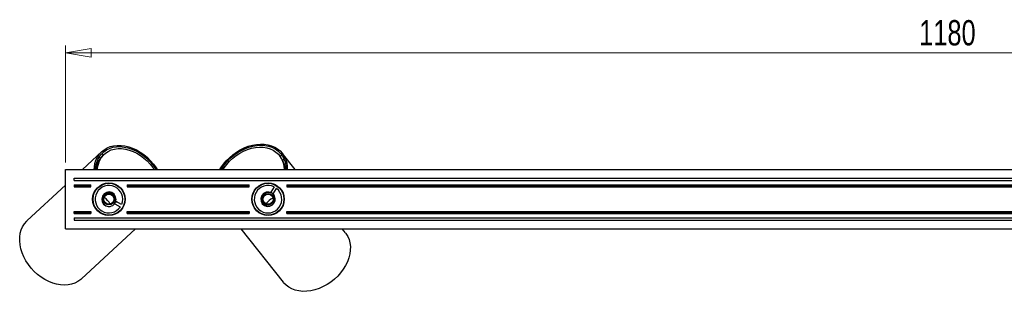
# Model space of a CAD drawing. Header units: millimetres. Extents: x 465 to 922, y 447 to 608.
# Tile 3 of 6: x 557 to 693, y 570 to 608. Entities that reach past the tile are written whole.
import ezdxf

# ---------------------------------------------------------------- set-up
doc = ezdxf.new("R2010")
doc.units = ezdxf.units.MM
doc.styles.add('SLDTEXTSTYLE0', font='TXT', dxfattribs={"width": 0.75})
doc.dimstyles.new('SLDDIMSTYLE1', dxfattribs={"dimtxt": 3.5, "dimasz": 3.556, "dimexe": 0, "dimexo": 0.0625, "dimgap": 0.875, "dimtad": 1, "dimdec": 0, "dimlfac": 5, "dimrnd": 1e-09, "dimzin": 12, "dimdsep": 46, "dimtxsty": 'SLDTEXTSTYLE0', "dimblk1": 'CLOSED', "dimblk2": 'CLOSED', "dimsah": 1, "dimcen": 0.09, "dimadec": 0, "dimazin": 3, "dimtfac": 1, "dimtdec": 0, "dimtofl": 0, "dimtmove": 0, "dimatfit": 3, "dimldrblk": 'CLOSED', "dimfxl": 0, "dimfrac": 2, "dimtolj": 1, "dimtzin": 12, "dimarcsym": 0})

# ---------------------------------------------------------------- blocks, each defined once
blk = doc.blocks.new('_Closed')
at = {"color": 0, "linetype": 'ByBlock', "lineweight": -2}
for p, q in [((-1, 0.166667), (0, 0)), ((-1, 0.166667), (-1, -0.166667)), ((0, 0), (-1, -0.166667)), ((0, 0), (-1, 0))]:
    blk.add_line(p, q, dxfattribs=at)
blk = doc.blocks.new('_D_1')
at = {"color": 7, "linetype": 'Continuous', "lineweight": 0}
for p, q in [((563.63, 587.85), (563.63, 604.01)), ((799.63, 587.85), (799.63, 604.01)), ((563.63, 603.01), (799.63, 603.01))]:
    blk.add_line(p, q, dxfattribs=at)
at = {"color": 7, "linetype": 'Continuous', "lineweight": 18, "xscale": 3.556, "yscale": 3.556, "rotation": 180.0000000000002}
blk.add_blockref('_Closed', (563.63, 603.01, 6.27), dxfattribs=at)
at = {"color": 7, "linetype": 'Continuous', "lineweight": 18, "xscale": 3.556, "yscale": 3.556}
blk.add_blockref('_Closed', (799.63, 603.01, 6.27), dxfattribs=at)
at = {"color": 7, "linetype": 'Continuous', "lineweight": 18, "insert": (681.67, 607.53), "char_height": 3.5, "attachment_point": 1, "style": 'SLDTEXTSTYLE0'}
blk.add_mtext('1180', dxfattribs=at)

msp = doc.modelspace()

# ---------------------------------------------------------------- linework, layer by layer
at = {"color": 7, "linetype": 'Continuous', "lineweight": 25}
for p, q in [((568.65, 589.34), (565.96, 586.85)), ((568.29, 588.6), (568.45, 588.42)), ((568.86, 588.86), (568.66, 589.07)), ((568.99, 588.97), (568.79, 588.79)), ((593.37, 588.59), (593.21, 588.8)), ((593.54, 588.85), (593.31, 588.67)), ((595.39, 586.85), (593.6, 589.11)), ((593.65, 588.17), (593.84, 588.32)), ((563.63, 578.65), (563.63, 586.85)), ((563.63, 586.85), (799.63, 586.85)), ((564.83, 585.35), (564.83, 585.65)), ((564.83, 585.65), (798.43, 585.65)), ((563.63, 584.69), (558.34, 579.79)), ((564.83, 585.35), (798.43, 585.35)), ((564.83, 584.75), (567.13, 584.75)), ((564.83, 584.75), (564.83, 584.65)), ((564.83, 584.65), (567.13, 584.65)), ((564.83, 584.65), (564.83, 584.45)), ((564.83, 584.45), (567.13, 584.45)), ((567.13, 584.65), (567.13, 584.75)), ((567.13, 584.45), (567.13, 584.65)), ((568.14, 584.37), (568.12, 584.42)), ((568.26, 584.48), (568.24, 584.52)), ((568.46, 584.61), (568.44, 584.66)), ((569.79, 584.94), (569.84, 584.99)), ((570.1, 584.9), (570.15, 584.94)), ((570.29, 584.9), (570.37, 584.82)), ((570.35, 584.88), (570.42, 584.8)), ((572.13, 584.75), (572.13, 584.65)), ((572.13, 584.75), (589.03, 584.75)), ((572.13, 584.65), (572.13, 584.45)), ((572.13, 584.65), (589.03, 584.65)), ((572.13, 584.45), (589.03, 584.45)), ((589.03, 584.65), (589.03, 584.75)), ((589.03, 584.45), (589.03, 584.65)), ((591.15, 584.9), (591.24, 584.97)), ((591.21, 584.91), (591.29, 584.97)), ((591.44, 584.99), (591.48, 584.94)), ((591.76, 584.99), (591.8, 584.94)), ((592.47, 584.45), (592, 583.72)), ((592.34, 583.5), (592.81, 584.24)), ((593.09, 584.46), (593.07, 584.41)), ((593.26, 584.29), (593.24, 584.25)), ((593.37, 584.17), (593.34, 584.13)), ((594.23, 584.75), (769.13, 584.75)), ((594.23, 584.75), (594.23, 584.65)), ((594.23, 584.65), (594.23, 584.45)), ((594.23, 584.65), (769.13, 584.65)), ((594.23, 584.45), (769.13, 584.45)), ((567.38, 582.71), (567.43, 582.76)), ((568.68, 583.17), (568.71, 583.15)), ((571.73, 583.39), (571.81, 583.31)), ((571.75, 583.33), (571.82, 583.25)), ((571.85, 583.1), (571.8, 583.06)), ((571.88, 582.79), (571.83, 582.74)), ((589.45, 583.08), (589.41, 583.13)), ((589.52, 583.39), (589.48, 583.44)), ((589.54, 583.58), (589.62, 583.65)), ((589.56, 583.63), (589.64, 583.7)), ((592, 583.72), (592.34, 583.5)), ((567.62, 581.85), (567.5, 582.01)), ((570.44, 582.09), (571.2, 581.69)), ((570.62, 582.45), (570.55, 582.3)), ((571.39, 582.04), (570.62, 582.45)), ((571.44, 581.42), (571.4, 581.44)), ((589.68, 581.73), (589.63, 581.71)), ((589.8, 581.52), (589.75, 581.51)), ((589.89, 581.39), (589.84, 581.38)), ((593.61, 581.7), (593.48, 581.56)), ((593.8, 582.42), (593.84, 582.37)), ((564.83, 580.85), (564.83, 581.05)), ((564.83, 581.05), (567.13, 581.05)), ((564.83, 580.85), (567.13, 580.85)), ((564.83, 580.75), (564.83, 580.85)), ((564.83, 580.75), (567.13, 580.75)), ((564.83, 580.15), (798.43, 580.15)), ((564.83, 580.15), (564.83, 579.85)), ((567.13, 581.05), (567.13, 580.85)), ((567.13, 580.85), (567.13, 580.75)), ((568.73, 580.69), (568.58, 580.81)), ((569.47, 580.55), (569.42, 580.51)), ((571.18, 581.12), (571.13, 581.15)), ((571.29, 581.23), (571.25, 581.26)), ((572.13, 580.85), (572.13, 581.05)), ((572.13, 581.05), (589.03, 581.05)), ((572.13, 580.85), (589.03, 580.85)), ((572.13, 580.75), (572.13, 580.85)), ((572.13, 580.75), (589.03, 580.75)), ((589.03, 581.05), (589.03, 580.85)), ((589.03, 580.85), (589.03, 580.75)), ((591.49, 580.5), (591.45, 580.56)), ((592.37, 580.68), (592.2, 580.57)), ((594.23, 580.85), (594.23, 581.05)), ((594.23, 581.05), (769.13, 581.05)), ((594.23, 580.85), (769.13, 580.85)), ((594.23, 580.75), (594.23, 580.85)), ((594.23, 580.75), (769.13, 580.75)), ((564.83, 579.85), (798.43, 579.85)), ((563.63, 578.65), (799.63, 578.65)), ((565.82, 571.72), (573.29, 578.65)), ((587.86, 578.65), (593.71, 571.27)), ((602.33, 578.1), (601.9, 578.65))]:
    msp.add_line(p, q, dxfattribs=at)
at = {"color": 7, "linetype": 'Continuous', "lineweight": 25, "flags": 128}
for points in [[(567.6, 586.85), (567.62, 587.17), (567.7, 587.67), (567.84, 588.13), (568.04, 588.57), (568.3, 588.96), (568.61, 589.3), (568.97, 589.6), (569.37, 589.84), (569.81, 590.02), (570.28, 590.14), (570.78, 590.2), (571.3, 590.19), (571.83, 590.13), (572.37, 590), (572.91, 589.81), (573.45, 589.57), (573.97, 589.27), (574.47, 588.92), (574.94, 588.52), (575.38, 588.08), (575.79, 587.61), (576.15, 587.11), (576.31, 586.85)], [(567.77, 586.85), (567.81, 587.26), (567.91, 587.75), (568.08, 588.21), (568.3, 588.62), (568.59, 588.99), (568.92, 589.31), (569.3, 589.58), (569.72, 589.78), (570.18, 589.93), (570.67, 590.01), (571.19, 590.02), (571.72, 589.97), (572.26, 589.86), (572.8, 589.69), (573.33, 589.45), (573.86, 589.16), (574.36, 588.81), (574.83, 588.42), (575.27, 587.98), (575.68, 587.51), (576.03, 587.01), (576.13, 586.85)], [(568.04, 586.85), (568.07, 587.14), (568.17, 587.62), (568.33, 588.06), (568.55, 588.46), (568.83, 588.82), (569.16, 589.12), (569.54, 589.37), (569.96, 589.56), (570.41, 589.69), (570.89, 589.75), (571.39, 589.75), (571.91, 589.68), (572.44, 589.55), (572.96, 589.36), (573.48, 589.11), (573.98, 588.81), (574.45, 588.45), (574.9, 588.05), (575.31, 587.6), (575.68, 587.13), (575.86, 586.85)], [(584.98, 586.85), (585.12, 587.08), (585.46, 587.58), (585.85, 588.05), (586.28, 588.49), (586.75, 588.9), (587.25, 589.26), (587.78, 589.58), (588.33, 589.85), (588.89, 590.07), (589.46, 590.23), (590.02, 590.33), (590.57, 590.38), (591.11, 590.36), (591.62, 590.29), (592.11, 590.15), (592.56, 589.96), (592.96, 589.71), (593.32, 589.42), (593.63, 589.07), (593.88, 588.68), (594.08, 588.26), (594.21, 587.8), (594.28, 587.31), (594.29, 586.85)], [(585.17, 586.85), (585.23, 586.96), (585.56, 587.46), (585.95, 587.93), (586.37, 588.38), (586.84, 588.78), (587.35, 589.15), (587.88, 589.46), (588.42, 589.73), (588.99, 589.94), (589.55, 590.09), (590.11, 590.18), (590.66, 590.21), (591.19, 590.18), (591.7, 590.08), (592.17, 589.93), (592.6, 589.71), (592.99, 589.45), (593.33, 589.13), (593.61, 588.76), (593.83, 588.35), (593.99, 587.91), (594.08, 587.43), (594.11, 586.93), (594.11, 586.85)], [(585.44, 586.85), (585.58, 587.08), (585.92, 587.55), (586.31, 588), (586.75, 588.41), (587.22, 588.79), (587.73, 589.12), (588.25, 589.4), (588.79, 589.63), (589.34, 589.79), (589.89, 589.9), (590.43, 589.95), (590.95, 589.94), (591.45, 589.86), (591.91, 589.72), (592.34, 589.53), (592.72, 589.28), (593.06, 588.98), (593.34, 588.63), (593.56, 588.23), (593.72, 587.8), (593.81, 587.34), (593.84, 586.86), (593.84, 586.85)], [(570.47, 582.24), (570.54, 582.33), (570.63, 582.71), (570.56, 583.1), (570.36, 583.43), (570.04, 583.66), (569.66, 583.75), (569.28, 583.69), (568.95, 583.48), (568.72, 583.17), (568.63, 582.79), (568.69, 582.4), (568.89, 582.07), (569.21, 581.84), (569.59, 581.75), (569.59, 581.75)], [(592.2, 583.55), (592.11, 583.62), (591.74, 583.74), (591.35, 583.71), (591.01, 583.53), (590.75, 583.24), (590.63, 582.86), (590.66, 582.47), (590.84, 582.13), (591.14, 581.88), (591.51, 581.76), (591.9, 581.79), (592.25, 581.97), (592.5, 582.26), (592.62, 582.63), (592.62, 582.63)], [(565.82, 571.72), (565.73, 571.64), (565.35, 571.37), (564.93, 571.15), (564.47, 570.99), (563.99, 570.89), (563.47, 570.86), (562.94, 570.89), (562.4, 570.98), (561.85, 571.13), (561.31, 571.35), (560.77, 571.62), (560.25, 571.95), (559.76, 572.33), (559.3, 572.75), (558.87, 573.21), (558.49, 573.7), (558.15, 574.22), (557.86, 574.77), (557.63, 575.32), (557.46, 575.88), (557.34, 576.43), (557.29, 576.98), (557.3, 577.52), (557.37, 578.03), (557.51, 578.51), (557.7, 578.95), (557.95, 579.35), (558.26, 579.71), (558.34, 579.79)], [(602.33, 578.1), (602.4, 578.01), (602.65, 577.61), (602.83, 577.17), (602.96, 576.71), (603.02, 576.21), (603.01, 575.7), (602.94, 575.17), (602.81, 574.64), (602.61, 574.1), (602.35, 573.58), (602.04, 573.06), (601.67, 572.57), (601.26, 572.11), (600.8, 571.68), (600.31, 571.29), (599.79, 570.95), (599.24, 570.65), (598.68, 570.4), (598.11, 570.22), (597.54, 570.08), (596.98, 570.01), (596.43, 570), (595.9, 570.06), (595.39, 570.17), (594.93, 570.34), (594.5, 570.57), (594.12, 570.85), (593.78, 571.18), (593.71, 571.27)]]:
    msp.add_lwpolyline(points, dxfattribs=at)
at = {"color": 7, "linetype": 'Continuous', "lineweight": 25}
for centre, radius in [((569.63, 582.75), 2.25), ((569.63, 582.75), 2.2), ((591.63, 582.75), 2.25), ((591.63, 582.75), 2.2), ((569.63, 582.75), 0.8), ((569.63, 582.75), 0.7), ((591.63, 582.75), 0.8), ((591.63, 582.75), 0.7)]:
    msp.add_circle(centre, radius, dxfattribs=at)
for centre, radius, start, end in [((570.94, 586.56), 3.09, 133.9362, 174.7202), ((590.99, 586.75), 3.01, 1.8121, 37.6731), ((569.63, 582.75), 1.9, 338.1492, 326.0645), ((591.63, 582.75), 1.9, 63.7373, 51.6527), ((567.53, 580.82), 2.61, 29.0035, 56.3609), ((593.39, 580.51), 2.61, 114.5916, 141.9491), ((591.63, 582.75), 1, 353.4082, 38.4082), ((569.63, 582.75), 1, 267.8201, 312.8201)]:
    msp.add_arc(centre, radius, start, end, dxfattribs=at)
for points, knots in [([(568.82, 583.12), (568.78, 583.04), (568.71, 582.87), (568.7, 582.58), (568.78, 582.29), (568.96, 582.03), (569.22, 581.84), (569.45, 581.76), (569.57, 581.75), (569.59, 581.75)], [0, 0, 0, 0, 0.145028, 0.289979, 0.456545, 0.625702, 0.796504, 0.973544, 1, 1, 1, 1]), ([(570, 583.56), (569.97, 583.57), (569.85, 583.62), (569.61, 583.66), (569.31, 583.6), (569.05, 583.45), (568.89, 583.27), (568.83, 583.15), (568.82, 583.12)], [0, 0, 0, 0, 0.0718, 0.286448, 0.501095, 0.715743, 0.93039, 1, 1, 1, 1]), ([(570.31, 582.02), (570.36, 582.08), (570.49, 582.24), (570.59, 582.54), (570.59, 582.87), (570.47, 583.18), (570.27, 583.42), (570.09, 583.52), (570, 583.56)], [0, 0, 0, 0, 0.144785, 0.321878, 0.499028, 0.672515, 0.841766, 1, 1, 1, 1]), ([(590.85, 583.18), (590.83, 583.15), (590.77, 583.03), (590.72, 582.8), (590.75, 582.5), (590.89, 582.22), (591.05, 582.05), (591.17, 581.99), (591.19, 581.97)], [0, 0, 0, 0, 0.0718, 0.286448, 0.501095, 0.715743, 0.93039, 1, 1, 1, 1]), ([(592.41, 583.37), (592.35, 583.43), (592.2, 583.57), (591.91, 583.69), (591.58, 583.72), (591.27, 583.62), (591, 583.44), (590.9, 583.27), (590.85, 583.18)], [0, 0, 0, 0, 0.144785, 0.321878, 0.499028, 0.672515, 0.841766, 1, 1, 1, 1]), ([(591.19, 581.97), (591.27, 581.93), (591.43, 581.84), (591.72, 581.81), (592.02, 581.87), (592.29, 582.03), (592.5, 582.28), (592.59, 582.49), (592.62, 582.62), (592.62, 582.63)], [0, 0, 0, 0, 0.145028, 0.289979, 0.456545, 0.625702, 0.796504, 0.973544, 1, 1, 1, 1])]:
    msp.add_open_spline(points, degree=3, knots=knots, dxfattribs=at)

# ---------------------------------------------------------------- dimensions: what is measured, and where the dimension line sits
at = {"color": 7, "linetype": 'Continuous', "lineweight": 18}
dim = msp.add_linear_dim(base=(799.63, 603.01), p1=(563.63, 586.85), p2=(799.63, 586.85), dimstyle='SLDDIMSTYLE1', dxfattribs=at)
dim.commit()
dim.dimension.update_dxf_attribs({"geometry": '_D_1', "text_midpoint": (686.84, 603.01), "dimtype": 160})

doc.saveas('drawing.dxf')
